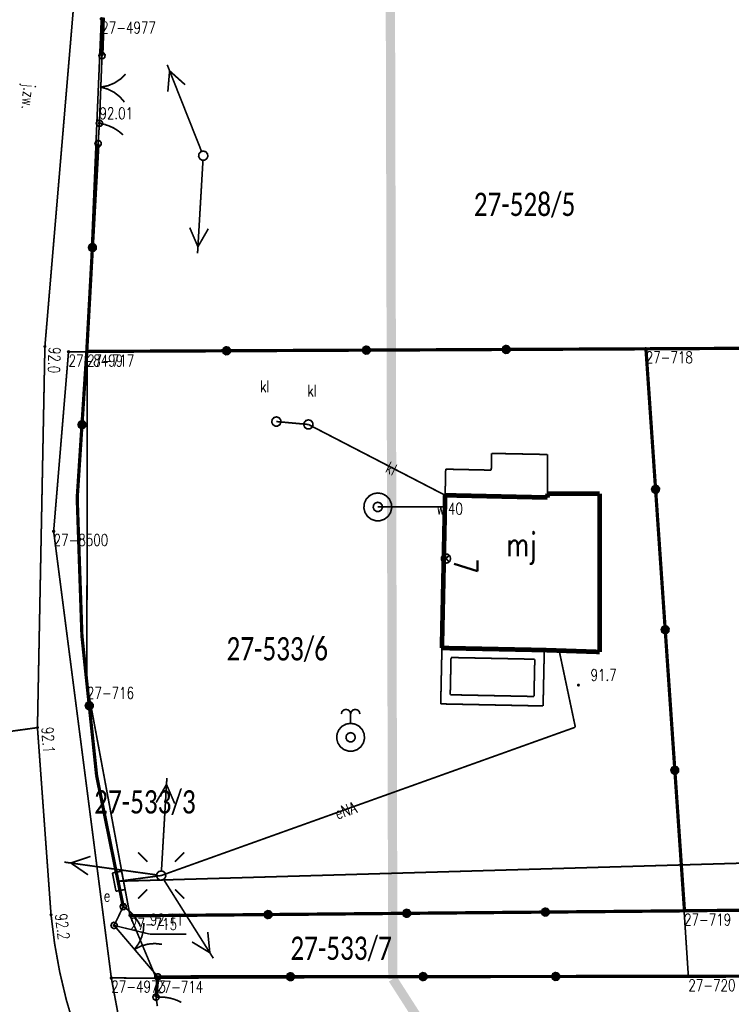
# Model space of a CAD drawing. Header units: metres. Extents: x 7542868 to 7543897, y 5828496 to 5830561.
# Tile 90 of 122: x 7543113 to 7543151, y 5830340 to 5830393. Entities that reach past the tile are written whole.
import ezdxf
from ezdxf.enums import TextEntityAlignment as Align

# ---------------------------------------------------------------- set-up
doc = ezdxf.new("R2010")
doc.units = ezdxf.units.M
doc.header["$MEASUREMENT"] = 0
for name, color, linetype in [('ADRESY_EADTD_T_0', 7, 'Continuous'), ('ADRESY_EAPADR_T_0', 7, 'Continuous'), ('BDOT500_KTJZ_E_T_0', 7, 'Continuous'), ('BDOT500_KTJZ_L_0', 7, 'Continuous'), ('BDOT500_KTOK_L_1', 7, 'Continuous'), ('BDOT500_KTOK_L_3', 7, 'Continuous'), ('BDOT500_KTOK_L_4', 7, 'Continuous'), ('BDOT500_RTPW_T_0', 7, 'Continuous'), ('BDOT500_RTPW_T_1', 7, 'Continuous'), ('BUDYNKI_EGBB_E_T_0', 7, 'Continuous'), ('BUDYNKI_EGBB_L_0', 7, 'Continuous'), ('BUDYNKI_EGBE_L_0', 7, 'Continuous'), ('BUDYNKI_EGBE_L_8', 7, 'Continuous'), ('GESUT_SUPE_E_T_3', 7, 'Continuous'), ('GESUT_SUPE_L_3', 7, 'Continuous'), ('GESUT_SUPK_E_T_1', 7, 'Continuous'), ('GESUT_SUPK_L_1', 7, 'Continuous'), ('GESUT_SUPW_E_T_1', 7, 'Continuous'), ('GESUT_SUPW_L_1', 7, 'Continuous'), ('GESUT_SUSM_T_0', 7, 'Continuous'), ('GESUT_SUSM_T_3', 7, 'Continuous'), ('GESUT_SUUE_E_T_2', 7, 'Continuous'), ('GESUT_SUUE_T_3', 7, 'Continuous'), ('GESUT_SUUK_E_T_3', 7, 'Continuous'), ('GESUT_SUUK_T_2', 7, 'Continuous'), ('GESUT_SUUK_T_4', 7, 'Continuous'), ('GESUT_SUUW_T_1', 7, 'Continuous'), ('GESUT_SUUW_T_2', 7, 'Continuous'), ('GLOWNA_BAZA_DZIALKI', 7, 'Continuous'), ('GLOWNA_BAZA_NUMERY_PUNKTOW', 7, 'Continuous'), ('GLOWNA_BAZA_PUNKTY', 7, 'Continuous'), ('LINIA_DRZEW', 7, 'Continuous'), ('SZUMIN_511-1_DROGA_POM_UZUPEL__', 7, 'Continuous')]:
    doc.layers.add(name, color=color, linetype=linetype)
doc.layers.add('Numery_dzialek', color=7, linetype='Continuous', lineweight=13)
doc.styles.add('Legend', font='calibri.ttf')
doc.styles.add('STYL_ARIAL', font='simplex', dxfattribs={"width": 0.75, "oblique": 0.1})

msp = doc.modelspace()

# ---------------------------------------------------------------- linework, layer by layer
at = {"layer": 'ADRESY_EAPADR_T_0', "color": 7, "const_width": 0.09}
for points in [[(7543136.3124, 5830363.659), (7543136.2736, 5830363.5236), (7543136.1678, 5830363.4306), (7543136.0285, 5830363.4096), (7543135.9, 5830363.4672), (7543135.823, 5830363.5852), (7543135.822, 5830363.726), (7543135.8974, 5830363.8451), (7543136.0251, 5830363.9045), (7543136.1647, 5830363.8854), (7543136.2718, 5830363.7939), (7543136.3124, 5830363.659)], [(7543135.8844, 5830363.8328), (7543136.2404, 5830363.4818)], [(7543135.8869, 5830363.4793), (7543136.2379, 5830363.8352)]]:
    msp.add_lwpolyline(points, dxfattribs=at)
at = {"layer": 'BDOT500_KTJZ_L_0', "color": 7, "const_width": 0.09}
for points in [[(7543116.09, 5830393.77), (7543114.51, 5830375.04)], [(7543114.51, 5830375.04), (7543114.11, 5830354.58)], [(7543112.29, 5830354.33), (7543114.11, 5830354.58)], [(7543114.11, 5830354.58), (7543114.84, 5830344.53)], [(7543119.49, 5830331.5), (7543118.6624, 5830332.8138), (7543117.908, 5830334.1709), (7543117.2292, 5830335.5674), (7543116.6279, 5830336.999), (7543116.1061, 5830338.4614), (7543115.6651, 5830339.9502), (7543115.3065, 5830341.461), (7543115.0311, 5830342.9891), (7543114.84, 5830344.53)]]:
    msp.add_lwpolyline(points, dxfattribs=at)
at = {"layer": 'BDOT500_KTOK_L_1', "color": 7, "const_width": 0.09}
for points in [[(7543117.4455, 5830390.556), (7543117.4101, 5830390.6668), (7543117.4543, 5830390.7744), (7543117.5572, 5830390.8285), (7543117.6708, 5830390.8037), (7543117.742, 5830390.7117), (7543117.7373, 5830390.5955), (7543117.659, 5830390.5095), (7543117.5438, 5830390.4939), (7543117.4455, 5830390.556)], [(7543117.58, 5830390.66), (7543117.5341, 5830389.4695)], [(7543117.5437, 5830389.7193), (7543117.4859, 5830388.2205)], [(7543118.8428, 5830389.6692), (7543118.5679, 5830389.401), (7543118.2469, 5830389.1903), (7543117.8915, 5830389.0448), (7543117.5148, 5830388.9699)], [(7543117.5148, 5830388.9699), (7543117.8846, 5830388.8662), (7543118.2277, 5830388.6938), (7543118.5316, 5830388.459), (7543118.7849, 5830388.1704)], [(7543117.4859, 5830388.2205), (7543117.44, 5830387.03)], [(7543117.3055, 5830386.926), (7543117.2701, 5830387.0368), (7543117.3143, 5830387.1444), (7543117.4172, 5830387.1985), (7543117.5308, 5830387.1737), (7543117.602, 5830387.0817), (7543117.5973, 5830386.9655), (7543117.519, 5830386.8795), (7543117.4038, 5830386.8639), (7543117.3055, 5830386.926)], [(7543118.0955, 5830343.856), (7543118.0601, 5830343.9668), (7543118.1043, 5830344.0744), (7543118.2072, 5830344.1285), (7543118.3208, 5830344.1037), (7543118.392, 5830344.0117), (7543118.3873, 5830343.8955), (7543118.309, 5830343.8095), (7543118.1938, 5830343.7939), (7543118.0955, 5830343.856)], [(7543118.23, 5830343.96), (7543118.9998, 5830343.0559)], [(7543119.8276, 5830344.089), (7543119.8069, 5830343.7055), (7543119.7134, 5830343.3331), (7543119.5504, 5830342.9853), (7543119.324, 5830342.6752)], [(7543118.8377, 5830343.2462), (7543119.8102, 5830342.1041)], [(7543119.324, 5830342.6752), (7543119.6663, 5830342.8493), (7543120.0355, 5830342.9547), (7543120.4181, 5830342.9877), (7543120.8, 5830342.9469)], [(7543119.8102, 5830342.1041), (7543120.58, 5830341.2)], [(7543120.4455, 5830341.096), (7543120.4101, 5830341.2068), (7543120.4543, 5830341.3144), (7543120.5572, 5830341.3685), (7543120.6708, 5830341.3437), (7543120.742, 5830341.2517), (7543120.7373, 5830341.1355), (7543120.659, 5830341.0495), (7543120.5438, 5830341.0339), (7543120.4455, 5830341.096)]]:
    msp.add_lwpolyline(points, dxfattribs=at)
at = {"layer": 'BDOT500_KTOK_L_3', "color": 7, "const_width": 0.09}
for points in [[(7543117.3055, 5830386.926), (7543117.2701, 5830387.0368), (7543117.3143, 5830387.1444), (7543117.4172, 5830387.1985), (7543117.5308, 5830387.1737), (7543117.602, 5830387.0817), (7543117.5973, 5830386.9655), (7543117.519, 5830386.8795), (7543117.4038, 5830386.8639), (7543117.3055, 5830386.926)], [(7543117.44, 5830387.03), (7543117.405, 5830386.485)], [(7543117.44, 5830387.03), (7543117.5389, 5830387.0091)], [(7543117.5389, 5830387.0091), (7543117.6377, 5830386.9881)], [(7543117.6377, 5830386.9881), (7543117.7266, 5830386.9678)], [(7543117.7266, 5830386.9678), (7543117.8245, 5830386.9323)], [(7543117.8245, 5830386.9323), (7543117.9129, 5830386.9048)], [(7543117.9129, 5830386.9048), (7543118.0009, 5830386.8699)], [(7543118.0009, 5830386.8699), (7543118.0884, 5830386.8278)], [(7543118.0884, 5830386.8278), (7543118.1763, 5830386.793)], [(7543118.1763, 5830386.793), (7543118.2534, 5830386.7443)], [(7543118.2534, 5830386.7443), (7543118.3404, 5830386.6949)], [(7543118.3404, 5830386.6949), (7543118.4074, 5830386.6468)], [(7543117.405, 5830386.485), (7543117.37, 5830385.94)], [(7543118.4074, 5830386.6468), (7543118.4845, 5830386.5981)], [(7543118.4845, 5830386.5981), (7543118.5511, 5830386.5427)], [(7543118.5511, 5830386.5427), (7543118.6176, 5830386.4874)], [(7543118.6176, 5830386.4874), (7543118.6838, 5830386.4248)], [(7543118.6838, 5830386.4248), (7543118.7023, 5830386.4017)], [(7543117.2355, 5830385.836), (7543117.2001, 5830385.9468), (7543117.2443, 5830386.0544), (7543117.3472, 5830386.1085), (7543117.4608, 5830386.0837), (7543117.532, 5830385.9917), (7543117.5273, 5830385.8755), (7543117.449, 5830385.7895), (7543117.3338, 5830385.7739), (7543117.2355, 5830385.836)], [(7543118.72, 5830344.97), (7543118.475, 5830344.465)], [(7543118.5855, 5830344.866), (7543118.5501, 5830344.9768), (7543118.5943, 5830345.0844), (7543118.6972, 5830345.1385), (7543118.8108, 5830345.1137), (7543118.882, 5830345.0217), (7543118.8773, 5830344.9055), (7543118.799, 5830344.8195), (7543118.6838, 5830344.8039), (7543118.5855, 5830344.866)], [(7543118.72, 5830344.97), (7543118.8034, 5830344.9129)], [(7543118.475, 5830344.465), (7543118.23, 5830343.96)], [(7543118.8034, 5830344.9129), (7543118.8869, 5830344.8558)], [(7543118.8869, 5830344.8558), (7543118.9613, 5830344.803)], [(7543118.9613, 5830344.803), (7543119.0382, 5830344.7324)], [(7543119.0382, 5830344.7324), (7543119.1094, 5830344.673)], [(7543119.1094, 5830344.673), (7543119.1773, 5830344.6067)], [(7543119.1773, 5830344.6067), (7543119.2419, 5830344.5338)], [(7543119.2419, 5830344.5338), (7543119.3098, 5830344.4676)], [(7543119.3098, 5830344.4676), (7543119.3622, 5830344.3922)], [(7543119.3622, 5830344.3922), (7543119.4236, 5830344.3126)], [(7543118.0955, 5830343.856), (7543118.0601, 5830343.9668), (7543118.1043, 5830344.0744), (7543118.2072, 5830344.1285), (7543118.3208, 5830344.1037), (7543118.392, 5830344.0117), (7543118.3873, 5830343.8955), (7543118.309, 5830343.8095), (7543118.1938, 5830343.7939), (7543118.0955, 5830343.856)], [(7543119.4236, 5830344.3126), (7543119.467, 5830344.2416)], [(7543119.467, 5830344.2416), (7543119.5194, 5830344.1663)], [(7543119.5194, 5830344.1663), (7543119.5595, 5830344.0886)], [(7543119.5595, 5830344.0886), (7543119.5996, 5830344.0109)], [(7543119.5996, 5830344.0109), (7543119.6364, 5830343.9265)], [(7543119.6364, 5830343.9265), (7543119.6446, 5830343.8976)], [(7543120.3455, 5830340.006), (7543120.3101, 5830340.1168), (7543120.3543, 5830340.2244), (7543120.4572, 5830340.2785), (7543120.5708, 5830340.2537), (7543120.642, 5830340.1617), (7543120.6373, 5830340.0455), (7543120.559, 5830339.9595), (7543120.4438, 5830339.9439), (7543120.3455, 5830340.006)], [(7543120.48, 5830340.11), (7543120.5808, 5830340.1123)], [(7543120.48, 5830340.11), (7543120.555, 5830339.625)], [(7543120.5808, 5830340.1123), (7543120.6817, 5830340.1147)], [(7543120.6817, 5830340.1147), (7543120.7726, 5830340.1155)], [(7543120.7726, 5830340.1155), (7543120.8754, 5830340.1049)], [(7543120.8754, 5830340.1049), (7543120.9674, 5830340.0993)], [(7543120.9674, 5830340.0993), (7543121.0603, 5830340.0872)], [(7543121.0603, 5830340.0872), (7543121.1542, 5830340.0686)], [(7543121.1542, 5830340.0686), (7543121.2472, 5830340.0565)], [(7543121.2472, 5830340.0565), (7543121.3323, 5830340.0299)], [(7543121.3323, 5830340.0299), (7543121.4272, 5830340.0049)], [(7543121.4272, 5830340.0049), (7543121.5024, 5830339.9768)], [(7543121.5024, 5830339.9768), (7543121.5874, 5830339.9502)], [(7543121.5874, 5830339.9502), (7543121.6636, 5830339.9156)], [(7543121.6636, 5830339.9156), (7543121.7398, 5830339.881)], [(7543121.7398, 5830339.881), (7543121.817, 5830339.84)], [(7543121.817, 5830339.84), (7543121.8397, 5830339.8237)]]:
    msp.add_lwpolyline(points, dxfattribs=at)
at = {"layer": 'BDOT500_KTOK_L_4', "color": 7, "const_width": 0.175}
for points in [[(7543117.65, 5830392.71), (7543117.58, 5830390.66)], [(7543117.37, 5830385.94), (7543117.065, 5830380.36)], [(7543117.065, 5830380.36), (7543116.76, 5830374.78)], [(7543116.9305, 5830380.256), (7543116.8951, 5830380.3668), (7543116.9393, 5830380.4744), (7543117.0422, 5830380.5285), (7543117.1558, 5830380.5037), (7543117.227, 5830380.4117), (7543117.2223, 5830380.2955), (7543117.144, 5830380.2095), (7543117.0288, 5830380.1939), (7543116.9305, 5830380.256)], [(7543131.6505, 5830374.746), (7543131.6151, 5830374.8568), (7543131.6593, 5830374.9644), (7543131.7622, 5830375.0185), (7543131.8758, 5830374.9937), (7543131.947, 5830374.9017), (7543131.9423, 5830374.7855), (7543131.864, 5830374.6995), (7543131.7488, 5830374.6839), (7543131.6505, 5830374.746)], [(7543139.163, 5830374.781), (7543139.1276, 5830374.8918), (7543139.1718, 5830374.9994), (7543139.2747, 5830375.0535), (7543139.3883, 5830375.0287), (7543139.4595, 5830374.9367), (7543139.4548, 5830374.8205), (7543139.3765, 5830374.7345), (7543139.2613, 5830374.7189), (7543139.163, 5830374.781)], [(7543116.76, 5830374.78), (7543116.5033, 5830370.8449)], [(7543124.2725, 5830374.815), (7543116.76, 5830374.78)], [(7543124.138, 5830374.711), (7543124.1026, 5830374.8218), (7543124.1468, 5830374.9294), (7543124.2497, 5830374.9835), (7543124.3633, 5830374.9587), (7543124.4345, 5830374.8667), (7543124.4298, 5830374.7505), (7543124.3515, 5830374.6645), (7543124.2363, 5830374.6489), (7543124.138, 5830374.711)], [(7543131.785, 5830374.85), (7543124.2725, 5830374.815)], [(7543139.2975, 5830374.885), (7543131.785, 5830374.85)], [(7543146.81, 5830374.92), (7543139.2975, 5830374.885)], [(7543154.49, 5830374.96), (7543146.81, 5830374.92)], [(7543146.81, 5830374.92), (7543147.3275, 5830367.3775)], [(7543116.5033, 5830370.8449), (7543116.2467, 5830366.9097)], [(7543116.3688, 5830370.7409), (7543116.3335, 5830370.8517), (7543116.3776, 5830370.9593), (7543116.4806, 5830371.0133), (7543116.5942, 5830370.9886), (7543116.6653, 5830370.8966), (7543116.6606, 5830370.7804), (7543116.5824, 5830370.6944), (7543116.4671, 5830370.6788), (7543116.3688, 5830370.7409)], [(7543147.193, 5830367.2735), (7543147.1576, 5830367.3843), (7543147.2018, 5830367.4919), (7543147.3047, 5830367.546), (7543147.4183, 5830367.5212), (7543147.4895, 5830367.4292), (7543147.4848, 5830367.313), (7543147.4065, 5830367.227), (7543147.2913, 5830367.2114), (7543147.193, 5830367.2735)], [(7543147.3275, 5830367.3775), (7543147.845, 5830359.835)], [(7543116.2467, 5830366.9097), (7543116.5, 5830359.51)], [(7543147.7105, 5830359.731), (7543147.6751, 5830359.8418), (7543147.7193, 5830359.9494), (7543147.8222, 5830360.0035), (7543147.9358, 5830359.9787), (7543148.007, 5830359.8867), (7543148.0023, 5830359.7705), (7543147.924, 5830359.6845), (7543147.8088, 5830359.6689), (7543147.7105, 5830359.731)], [(7543147.845, 5830359.835), (7543148.3625, 5830352.2925)], [(7543116.5, 5830359.51), (7543116.895, 5830355.755)], [(7543116.7605, 5830355.651), (7543116.7251, 5830355.7618), (7543116.7693, 5830355.8694), (7543116.8722, 5830355.9235), (7543116.9858, 5830355.8987), (7543117.057, 5830355.8067), (7543117.0523, 5830355.6905), (7543116.974, 5830355.6045), (7543116.8588, 5830355.5889), (7543116.7605, 5830355.651)], [(7543116.895, 5830355.755), (7543117.29, 5830352)], [(7543148.228, 5830352.1885), (7543148.1926, 5830352.2993), (7543148.2368, 5830352.4069), (7543148.3397, 5830352.461), (7543148.4533, 5830352.4362), (7543148.5245, 5830352.3442), (7543148.5198, 5830352.228), (7543148.4415, 5830352.142), (7543148.3263, 5830352.1264), (7543148.228, 5830352.1885)], [(7543148.3625, 5830352.2925), (7543148.88, 5830344.75)], [(7543117.29, 5830352), (7543118.72, 5830344.97)], [(7543119.0534, 5830344.4759), (7543126.504, 5830344.5428)], [(7543126.3695, 5830344.4388), (7543126.3342, 5830344.5496), (7543126.3783, 5830344.6572), (7543126.4813, 5830344.7113), (7543126.5949, 5830344.6865), (7543126.666, 5830344.5945), (7543126.6613, 5830344.4783), (7543126.5831, 5830344.3923), (7543126.4678, 5830344.3767), (7543126.3695, 5830344.4388)], [(7543126.504, 5830344.5428), (7543133.9547, 5830344.6097)], [(7543133.8202, 5830344.5057), (7543133.7849, 5830344.6165), (7543133.829, 5830344.7241), (7543133.9319, 5830344.7782), (7543134.0456, 5830344.7534), (7543134.1167, 5830344.6614), (7543134.112, 5830344.5452), (7543134.0338, 5830344.4592), (7543133.9185, 5830344.4436), (7543133.8202, 5830344.5057)], [(7543133.9547, 5830344.6097), (7543141.4054, 5830344.6766)], [(7543141.2709, 5830344.5727), (7543141.2355, 5830344.6834), (7543141.2797, 5830344.791), (7543141.3826, 5830344.8451), (7543141.4962, 5830344.8203), (7543141.5674, 5830344.7283), (7543141.5627, 5830344.6121), (7543141.4844, 5830344.5261), (7543141.3692, 5830344.5105), (7543141.2709, 5830344.5727)], [(7543141.4054, 5830344.6766), (7543148.8561, 5830344.7435)], [(7543156.1925, 5830344.805), (7543148.88, 5830344.75)], [(7543120.48, 5830340.11), (7543120.58, 5830341.2)], [(7543120.58, 5830341.2), (7543127.7077, 5830341.2062)], [(7543127.5732, 5830341.1022), (7543127.5378, 5830341.213), (7543127.5819, 5830341.3206), (7543127.6849, 5830341.3746), (7543127.7985, 5830341.3499), (7543127.8696, 5830341.2578), (7543127.8649, 5830341.1417), (7543127.7867, 5830341.0556), (7543127.6714, 5830341.0401), (7543127.5732, 5830341.1022)], [(7543127.7077, 5830341.2062), (7543134.8353, 5830341.2123)], [(7543134.7008, 5830341.1083), (7543134.6655, 5830341.2191), (7543134.7096, 5830341.3267), (7543134.8125, 5830341.3808), (7543134.9262, 5830341.356), (7543134.9973, 5830341.264), (7543134.9926, 5830341.1478), (7543134.9143, 5830341.0618), (7543134.7991, 5830341.0462), (7543134.7008, 5830341.1083)], [(7543134.8353, 5830341.2123), (7543141.963, 5830341.2185)], [(7543141.8285, 5830341.1145), (7543141.7931, 5830341.2253), (7543141.8372, 5830341.3329), (7543141.9402, 5830341.3869), (7543142.0538, 5830341.3622), (7543142.1249, 5830341.2702), (7543142.1203, 5830341.154), (7543142.042, 5830341.068), (7543141.9268, 5830341.0524), (7543141.8285, 5830341.1145)], [(7543141.963, 5830341.2185), (7543149.0906, 5830341.2246)], [(7543149.0906, 5830341.2246), (7543156.363, 5830341.256)]]:
    msp.add_lwpolyline(points, dxfattribs=at)
at = {"layer": 'BDOT500_RTPW_T_0', "color": 7, "const_width": 0.075}
for points in [[(7543114.51, 5830375.085), (7543114.5418, 5830375.0718), (7543114.555, 5830375.04), (7543114.5418, 5830375.0082), (7543114.51, 5830374.995), (7543114.4782, 5830375.0082), (7543114.465, 5830375.04), (7543114.4782, 5830375.0718), (7543114.51, 5830375.085)], [(7543143.2258, 5830356.8658), (7543143.2126, 5830356.834), (7543143.1808, 5830356.8208), (7543143.149, 5830356.834), (7543143.1358, 5830356.8658), (7543143.149, 5830356.8976), (7543143.1808, 5830356.9108), (7543143.2126, 5830356.8976), (7543143.2258, 5830356.8658)], [(7543114.11, 5830354.625), (7543114.1418, 5830354.6118), (7543114.155, 5830354.58), (7543114.1418, 5830354.5482), (7543114.11, 5830354.535), (7543114.0782, 5830354.5482), (7543114.065, 5830354.58), (7543114.0782, 5830354.6118), (7543114.11, 5830354.625)], [(7543114.84, 5830344.575), (7543114.8718, 5830344.5618), (7543114.885, 5830344.53), (7543114.8718, 5830344.4982), (7543114.84, 5830344.485), (7543114.8082, 5830344.4982), (7543114.795, 5830344.53), (7543114.8082, 5830344.5618), (7543114.84, 5830344.575)]]:
    msp.add_lwpolyline(points, dxfattribs=at)
at = {"layer": 'BDOT500_RTPW_T_1', "color": 7, "const_width": 0.075}
for points in [[(7543117.44, 5830387.075), (7543117.4718, 5830387.0618), (7543117.485, 5830387.03), (7543117.4718, 5830386.9982), (7543117.44, 5830386.985), (7543117.4082, 5830386.9982), (7543117.395, 5830387.03), (7543117.4082, 5830387.0618), (7543117.44, 5830387.075)], [(7543118.23, 5830344.005), (7543118.2618, 5830343.9918), (7543118.275, 5830343.96), (7543118.2618, 5830343.9282), (7543118.23, 5830343.915), (7543118.1982, 5830343.9282), (7543118.185, 5830343.96), (7543118.1982, 5830343.9918), (7543118.23, 5830344.005)], [(7543118.23, 5830343.96), (7543120.1514, 5830343.4893)], [(7543120.1514, 5830343.4893), (7543122.1057, 5830343.4893)]]:
    msp.add_lwpolyline(points, dxfattribs=at)
at = {"layer": 'BUDYNKI_EGBB_L_0', "color": 34, "const_width": 0.25}
for points in [[(7543136.0187, 5830367.0575), (7543135.8458, 5830358.855)], [(7543141.5204, 5830366.9358), (7543136.0187, 5830367.0575)], [(7543141.5189, 5830367.1458), (7543144.3194, 5830367.1453)], [(7543141.5204, 5830366.9358), (7543141.5189, 5830367.1458)], [(7543144.3194, 5830367.1453), (7543144.3186, 5830358.644)], [(7543135.8458, 5830358.855), (7543141.3474, 5830358.7433)], [(7543144.3186, 5830358.644), (7543141.3474, 5830358.7433)]]:
    msp.add_lwpolyline(points, dxfattribs=at)
at = {"layer": 'BUDYNKI_EGBE_L_0', "color": 7, "const_width": 0.09}
for points in [[(7543135.782, 5830355.855), (7543135.8458, 5830358.855)], [(7543135.8458, 5830358.855), (7543141.3474, 5830358.7433)], [(7543141.3474, 5830358.7433), (7543141.283, 5830355.743)], [(7543136.2925, 5830356.3447), (7543136.3351, 5830358.345)], [(7543136.3351, 5830358.345), (7543140.8368, 5830358.2536)], [(7543140.8368, 5830358.2536), (7543140.7938, 5830356.2531)], [(7543140.7938, 5830356.2531), (7543136.2925, 5830356.3447)], [(7543141.283, 5830355.743), (7543135.782, 5830355.855)]]:
    msp.add_lwpolyline(points, dxfattribs=at)
at = {"layer": 'BUDYNKI_EGBE_L_8', "color": 7, "const_width": 0.09}
for points in [[(7543138.4997, 5830368.405), (7543138.5134, 5830369.3052)], [(7543138.5134, 5830369.3052), (7543141.5143, 5830369.2461)], [(7543141.5143, 5830369.2461), (7543141.5189, 5830367.1458)], [(7543136.0187, 5830367.0575), (7543136.049, 5830368.4579)], [(7543136.049, 5830368.4579), (7543138.4997, 5830368.405)], [(7543141.5189, 5830367.1458), (7543141.5204, 5830366.9358)], [(7543141.5204, 5830366.9358), (7543136.0187, 5830367.0575)]]:
    msp.add_lwpolyline(points, dxfattribs=at)
at = {"layer": 'GESUT_SUPE_L_3', "color": 1, "const_width": 0.09}
for points in [[(7543121.0831, 5830390.1695), (7543122.9275, 5830385.5221)], [(7543121.2122, 5830389.8441), (7543121.1164, 5830388.7302)], [(7543121.2122, 5830389.8441), (7543122.0458, 5830389.0991)], [(7543123.0051, 5830385.0401), (7543122.7131, 5830380.0487)], [(7543122.2928, 5830381.4256), (7543122.7336, 5830380.3981)], [(7543123.2911, 5830381.3672), (7543122.7336, 5830380.3981)], [(7543143.0165, 5830354.6043), (7543142.147, 5830358.7166)], [(7543120.7586, 5830346.6381), (7543143.0165, 5830354.6043)], [(7543121.0652, 5830351.8791), (7543120.7732, 5830346.8877)], [(7543121.0447, 5830351.5297), (7543120.4872, 5830350.5606)], [(7543121.0447, 5830351.5297), (7543121.4855, 5830350.5022)], [(7543116.964, 5830347.6681), (7543115.9048, 5830347.3099)], [(7543169.12, 5830347.8), (7543118.4804, 5830346.3322)], [(7543120.5109, 5830346.6724), (7543115.5582, 5830347.3579)], [(7543116.8268, 5830346.6776), (7543115.9048, 5830347.3099)], [(7543118.4804, 5830346.3322), (7543120.7586, 5830346.6381)], [(7543120.892, 5830346.4267), (7543123.5604, 5830342.1983)], [(7543123.2628, 5830343.6068), (7543123.3736, 5830342.4943)], [(7543122.4171, 5830343.0731), (7543123.3736, 5830342.4943)]]:
    msp.add_lwpolyline(points, dxfattribs=at)
at = {"layer": 'GESUT_SUPK_L_1', "color": 34, "const_width": 0.09}
for points in [[(7543126.9497, 5830371.0149), (7543128.6711, 5830370.8569)], [(7543128.6711, 5830370.8569), (7543126.9497, 5830371.0149)], [(7543128.6711, 5830370.8569), (7543136.0187, 5830367.0575)], [(7543136.0187, 5830367.0575), (7543128.6711, 5830370.8569)]]:
    msp.add_lwpolyline(points, dxfattribs=at)
at = {"layer": 'GESUT_SUPW_L_1', "color": 5, "const_width": 0.09}
msp.add_lwpolyline([(7543136.01, 5830366.44), (7543132.4, 5830366.43)], dxfattribs=at)
msp.add_lwpolyline([(7543136.01, 5830366.44), (7543132.4, 5830366.43)], dxfattribs=at)
at = {"layer": 'GESUT_SUSM_T_0', "color": 7, "const_width": 0.09}
for points in [[(7543120.0161, 5830347.3806), (7543119.5211, 5830347.8756)], [(7543121.5011, 5830347.3806), (7543121.996, 5830347.8756)], [(7543120.0161, 5830345.8956), (7543119.5211, 5830345.4006)], [(7543121.5011, 5830345.8956), (7543121.996, 5830345.4006)]]:
    msp.add_lwpolyline(points, dxfattribs=at)
at = {"layer": 'GESUT_SUSM_T_3', "color": 7, "const_width": 0.09}
for points in [[(7543123.0197, 5830385.5397), (7543123.1549, 5830385.5), (7543123.2471, 5830385.3936), (7543123.2672, 5830385.2541), (7543123.2087, 5830385.126), (7543123.0902, 5830385.0498), (7543122.9493, 5830385.0498), (7543122.8308, 5830385.126), (7543122.7723, 5830385.2541), (7543122.7923, 5830385.3936), (7543122.8846, 5830385.5), (7543123.0197, 5830385.5397)], [(7543120.7586, 5830346.8881), (7543120.8937, 5830346.8484), (7543120.986, 5830346.742), (7543121.006, 5830346.6025), (7543120.9475, 5830346.4744), (7543120.829, 5830346.3982), (7543120.6881, 5830346.3982), (7543120.5696, 5830346.4744), (7543120.5111, 5830346.6025), (7543120.5312, 5830346.742), (7543120.6234, 5830346.8484), (7543120.7586, 5830346.8881)]]:
    msp.add_lwpolyline(points, dxfattribs=at)
at = {"layer": 'GESUT_SUUE_T_3', "color": 7, "const_width": 0.09}
for points in [[(7543118.6307, 5830346.8706), (7543118.1398, 5830346.7755)], [(7543118.1398, 5830346.7755), (7543118.33, 5830345.7938)], [(7543118.8209, 5830345.8889), (7543118.6307, 5830346.8706)], [(7543118.33, 5830345.7938), (7543118.8209, 5830345.8889)]]:
    msp.add_lwpolyline(points, dxfattribs=at)
at = {"layer": 'GESUT_SUUK_T_2', "color": 34, "const_width": 0.09}
for points in [[(7543126.9497, 5830371.2649), (7543127.0849, 5830371.2252), (7543127.1772, 5830371.1188), (7543127.1972, 5830370.9793), (7543127.1387, 5830370.8512), (7543127.0202, 5830370.775), (7543126.8793, 5830370.775), (7543126.7608, 5830370.8512), (7543126.7023, 5830370.9793), (7543126.7223, 5830371.1188), (7543126.8146, 5830371.2252), (7543126.9497, 5830371.2649)], [(7543128.6711, 5830371.1069), (7543128.8063, 5830371.0672), (7543128.8985, 5830370.9607), (7543128.9186, 5830370.8213), (7543128.86, 5830370.6932), (7543128.7415, 5830370.617), (7543128.6007, 5830370.617), (7543128.4822, 5830370.6932), (7543128.4237, 5830370.8213), (7543128.4437, 5830370.9607), (7543128.536, 5830371.0672), (7543128.6711, 5830371.1069)]]:
    msp.add_lwpolyline(points, dxfattribs=at)
at = {"layer": 'GESUT_SUUK_T_4', "color": 7, "const_width": 0.09}
for points in [[(7543126.9497, 5830371.2649), (7543127.0849, 5830371.2252), (7543127.1772, 5830371.1188), (7543127.1972, 5830370.9793), (7543127.1387, 5830370.8512), (7543127.0202, 5830370.775), (7543126.8793, 5830370.775), (7543126.7608, 5830370.8512), (7543126.7023, 5830370.9793), (7543126.7223, 5830371.1188), (7543126.8146, 5830371.2252), (7543126.9497, 5830371.2649)], [(7543128.6711, 5830371.1069), (7543128.8063, 5830371.0672), (7543128.8985, 5830370.9607), (7543128.9186, 5830370.8213), (7543128.86, 5830370.6932), (7543128.7415, 5830370.617), (7543128.6007, 5830370.617), (7543128.4822, 5830370.6932), (7543128.4237, 5830370.8213), (7543128.4437, 5830370.9607), (7543128.536, 5830371.0672), (7543128.6711, 5830371.1069)]]:
    msp.add_lwpolyline(points, dxfattribs=at)
at = {"layer": 'GESUT_SUUW_T_1', "color": 7, "const_width": 0.09}
for points in [[(7543132.4, 5830367.18), (7543132.6435, 5830367.1394), (7543132.8607, 5830367.0219), (7543133.0279, 5830366.8402), (7543133.1271, 5830366.6141), (7543133.1474, 5830366.3681), (7543133.0868, 5830366.1287), (7543132.9518, 5830365.922), (7543132.757, 5830365.7704), (7543132.5234, 5830365.6902), (7543132.2766, 5830365.6902), (7543132.043, 5830365.7704), (7543131.8482, 5830365.922), (7543131.7132, 5830366.1287), (7543131.6526, 5830366.3681), (7543131.6729, 5830366.6141), (7543131.7721, 5830366.8402), (7543131.9393, 5830367.0219), (7543132.1565, 5830367.1394), (7543132.4, 5830367.18)], [(7543132.4, 5830366.68), (7543132.5352, 5830366.6403), (7543132.6274, 5830366.5339), (7543132.6475, 5830366.3944), (7543132.5889, 5830366.2663), (7543132.4704, 5830366.1901), (7543132.3296, 5830366.1901), (7543132.2111, 5830366.2663), (7543132.1525, 5830366.3944), (7543132.1726, 5830366.5339), (7543132.2648, 5830366.6403), (7543132.4, 5830366.68)]]:
    msp.add_lwpolyline(points, dxfattribs=at)
at = {"layer": 'GESUT_SUUW_T_2', "color": 7, "const_width": 0.09}
for points in [[(7543130.4384, 5830355.3101), (7543130.4719, 5830355.4351), (7543130.5634, 5830355.5266), (7543130.6884, 5830355.5601), (7543130.8134, 5830355.5266), (7543130.905, 5830355.4351), (7543130.9384, 5830355.3101)], [(7543130.9384, 5830355.3101), (7543130.9719, 5830355.4351), (7543131.0634, 5830355.5266), (7543131.1884, 5830355.5601), (7543131.3134, 5830355.5266), (7543131.405, 5830355.4351), (7543131.4384, 5830355.3101)], [(7543130.9384, 5830354.8101), (7543130.9384, 5830355.3101)], [(7543130.9384, 5830354.8101), (7543131.182, 5830354.7695), (7543131.3991, 5830354.652), (7543131.5663, 5830354.4703), (7543131.6655, 5830354.2442), (7543131.6859, 5830353.9982), (7543131.6253, 5830353.7589), (7543131.4902, 5830353.5522), (7543131.2954, 5830353.4005), (7543131.0619, 5830353.3204), (7543130.815, 5830353.3204), (7543130.5815, 5830353.4005), (7543130.3867, 5830353.5522), (7543130.2516, 5830353.7589), (7543130.191, 5830353.9982), (7543130.2114, 5830354.2442), (7543130.3106, 5830354.4703), (7543130.4778, 5830354.652), (7543130.6949, 5830354.7695), (7543130.9384, 5830354.8101)], [(7543130.9384, 5830354.3101), (7543131.0736, 5830354.2704), (7543131.1659, 5830354.164), (7543131.1859, 5830354.0246), (7543131.1274, 5830353.8964), (7543131.0089, 5830353.8203), (7543130.868, 5830353.8203), (7543130.7495, 5830353.8964), (7543130.691, 5830354.0246), (7543130.711, 5830354.164), (7543130.8033, 5830354.2704), (7543130.9384, 5830354.3101)]]:
    msp.add_lwpolyline(points, dxfattribs=at)
at = {"layer": 'GLOWNA_BAZA_DZIALKI', "color": 92, "lineweight": 20, "const_width": 0.09}
for points in [[(7543116.78, 5830374.76), (7543117.54, 5830392.64)], [(7543146.8, 5830374.93), (7543177.54, 5830375.09)], [(7543114.98, 5830365.12), (7543115.78, 5830374.76)], [(7543115.78, 5830374.76), (7543116.78, 5830374.76)], [(7543116.77, 5830356.91), (7543116.78, 5830374.76)], [(7543116.78, 5830374.76), (7543146.8, 5830374.93)], [(7543148.86, 5830344.74), (7543146.8, 5830374.93)], [(7543118.08, 5830341.14), (7543114.98, 5830365.12)], [(7543119.08, 5830344.5), (7543116.77, 5830356.91)], [(7543148.86, 5830344.74), (7543178.13, 5830344.99)], [(7543119.08, 5830344.5), (7543148.86, 5830344.74)], [(7543120.49, 5830341.13), (7543119.08, 5830344.5)], [(7543149.09, 5830341.22), (7543148.86, 5830344.74)], [(7543120.49, 5830341.13), (7543149.09, 5830341.22)], [(7543149.09, 5830341.22), (7543178.19, 5830341.34)], [(7543119.67, 5830332.62), (7543118.08, 5830341.14)], [(7543118.08, 5830341.14), (7543120.49, 5830341.13)]]:
    msp.add_lwpolyline(points, dxfattribs=at)
at = {"layer": 'GLOWNA_BAZA_PUNKTY', "color": 7, "const_width": 0.09}
for points in [[(7543117.54, 5830392.685), (7543117.5718, 5830392.6718), (7543117.585, 5830392.64), (7543117.5718, 5830392.6082), (7543117.54, 5830392.595), (7543117.5082, 5830392.6082), (7543117.495, 5830392.64), (7543117.5082, 5830392.6718), (7543117.54, 5830392.685)], [(7543115.78, 5830374.805), (7543115.8118, 5830374.7918), (7543115.825, 5830374.76), (7543115.8118, 5830374.7282), (7543115.78, 5830374.715), (7543115.7482, 5830374.7282), (7543115.735, 5830374.76), (7543115.7482, 5830374.7918), (7543115.78, 5830374.805)], [(7543116.78, 5830374.805), (7543116.8118, 5830374.7918), (7543116.825, 5830374.76), (7543116.8118, 5830374.7282), (7543116.78, 5830374.715), (7543116.7482, 5830374.7282), (7543116.735, 5830374.76), (7543116.7482, 5830374.7918), (7543116.78, 5830374.805)], [(7543146.8, 5830374.975), (7543146.8318, 5830374.9618), (7543146.845, 5830374.93), (7543146.8318, 5830374.8982), (7543146.8, 5830374.885), (7543146.7682, 5830374.8982), (7543146.755, 5830374.93), (7543146.7682, 5830374.9618), (7543146.8, 5830374.975)], [(7543114.98, 5830365.165), (7543115.0118, 5830365.1518), (7543115.025, 5830365.12), (7543115.0118, 5830365.0882), (7543114.98, 5830365.075), (7543114.9482, 5830365.0882), (7543114.935, 5830365.12), (7543114.9482, 5830365.1518), (7543114.98, 5830365.165)], [(7543116.77, 5830356.955), (7543116.8018, 5830356.9418), (7543116.815, 5830356.91), (7543116.8018, 5830356.8782), (7543116.77, 5830356.865), (7543116.7382, 5830356.8782), (7543116.725, 5830356.91), (7543116.7382, 5830356.9418), (7543116.77, 5830356.955)], [(7543119.08, 5830344.545), (7543119.1118, 5830344.5318), (7543119.125, 5830344.5), (7543119.1118, 5830344.4682), (7543119.08, 5830344.455), (7543119.0482, 5830344.4682), (7543119.035, 5830344.5), (7543119.0482, 5830344.5318), (7543119.08, 5830344.545)], [(7543148.86, 5830344.785), (7543148.8918, 5830344.7718), (7543148.905, 5830344.74), (7543148.8918, 5830344.7082), (7543148.86, 5830344.695), (7543148.8282, 5830344.7082), (7543148.815, 5830344.74), (7543148.8282, 5830344.7718), (7543148.86, 5830344.785)], [(7543149.09, 5830341.265), (7543149.1218, 5830341.2518), (7543149.135, 5830341.22), (7543149.1218, 5830341.1882), (7543149.09, 5830341.175), (7543149.0582, 5830341.1882), (7543149.045, 5830341.22), (7543149.0582, 5830341.2518), (7543149.09, 5830341.265)], [(7543118.08, 5830341.185), (7543118.1118, 5830341.1718), (7543118.125, 5830341.14), (7543118.1118, 5830341.1082), (7543118.08, 5830341.095), (7543118.0482, 5830341.1082), (7543118.035, 5830341.14), (7543118.0482, 5830341.1718), (7543118.08, 5830341.185)], [(7543120.49, 5830341.175), (7543120.5218, 5830341.1618), (7543120.535, 5830341.13), (7543120.5218, 5830341.0982), (7543120.49, 5830341.085), (7543120.4582, 5830341.0982), (7543120.445, 5830341.13), (7543120.4582, 5830341.1618), (7543120.49, 5830341.175)]]:
    msp.add_lwpolyline(points, dxfattribs=at)
at = {"layer": 'LINIA_DRZEW', "color": 6}
for p in [(7543117.5755, 5830390.6565), (7543117.4376, 5830387.0343), (7543117.3729, 5830385.9444), (7543114.5109, 5830375.0442), (7543116.7579, 5830374.7848), (7543116.5022, 5830359.5057), (7543114.1075, 5830354.5835), (7543117.2886, 5830352.0021), (7543118.719, 5830344.9709), (7543114.8428, 5830344.5271), (7543118.2348, 5830343.9641), (7543120.579, 5830341.196), (7543120.482, 5830340.1133)]:
    msp.add_point(p, dxfattribs=at)
at = {"layer": 'SZUMIN_511-1_DROGA_POM_UZUPEL__', "color": 3}
for points, const_width in [([(7543133.014, 5830418.478), (7543133.208, 5830341.083)], 0.5), ([(7543114.98, 5830365.12), (7543115.78, 5830374.76)], 0.09), ([(7543115.78, 5830374.76), (7543116.78, 5830374.76)], 0.09), ([(7543116.78, 5830374.76), (7543116.77, 5830356.91)], 0.09), ([(7543118.08, 5830341.14), (7543114.98, 5830365.12)], 0.09), ([(7543116.77, 5830356.91), (7543119.08, 5830344.5)], 0.09), ([(7543148.86, 5830344.74), (7543178.13, 5830344.99)], 0.09), ([(7543119.08, 5830344.5), (7543148.86, 5830344.74)], 0.09), ([(7543149.09, 5830341.22), (7543120.49, 5830341.13)], 0.09), ([(7543133.208, 5830341.083), (7543179.669, 5830268.658)], 0.5), ([(7543178.19, 5830341.34), (7543149.09, 5830341.22)], 0.09), ([(7543120.49, 5830341.13), (7543118.08, 5830341.14)], 0.09)]:
    msp.add_lwpolyline(points, dxfattribs=dict(at, const_width=const_width))
at = {"layer": 'SZUMIN_511-1_DROGA_POM_UZUPEL__', "color": 7, "const_width": 0.09}
for points in [[(7543117.54, 5830392.64), (7543116.78, 5830374.76)], [(7543115.78, 5830374.76), (7543114.98, 5830365.12)], [(7543116.78, 5830374.76), (7543115.78, 5830374.76)], [(7543116.77, 5830356.91), (7543116.78, 5830374.76)], [(7543114.98, 5830365.12), (7543118.08, 5830341.14)], [(7543119.08, 5830344.5), (7543116.77, 5830356.91)], [(7543178.13, 5830344.99), (7543148.86, 5830344.74)], [(7543148.86, 5830344.74), (7543119.08, 5830344.5)], [(7543149.09, 5830341.22), (7543120.49, 5830341.13)], [(7543178.19, 5830341.34), (7543149.09, 5830341.22)], [(7543118.08, 5830341.14), (7543119.67, 5830332.62)], [(7543120.49, 5830341.13), (7543118.08, 5830341.14)]]:
    msp.add_lwpolyline(points, dxfattribs=at)

# ---------------------------------------------------------------- texts
at = {"layer": 'ADRESY_EADTD_T_0', "color": 214, "style": 'STYL_ARIAL', "width": 0.75}
msp.add_text('7', height=1.25, rotation=270.3991, dxfattribs=at).set_placement((7543136.1318, 5830363.6578), align=Align.BOTTOM_LEFT)
at = {"layer": 'BDOT500_KTJZ_E_T_0', "color": 7, "style": 'STYL_ARIAL', "width": 0.75}
msp.add_text('j.zw.', height=0.625, rotation=264.8056, dxfattribs=at).set_placement((7543113.6322, 5830388.4564), align=Align.MIDDLE_CENTER)
at = {"layer": 'BDOT500_RTPW_T_0', "color": 7, "style": 'STYL_ARIAL', "width": 0.75}
for s, rotation, p in [('92.0', 267.6, (7543114.5447, 5830375.0385)), ('92.1', 273.81, (7543114.1446, 5830354.5823)), ('92.2', 276.88, (7543114.8745, 5830344.5342))]:
    msp.add_text(s, height=0.625, rotation=rotation, dxfattribs=at).set_placement(p, align=Align.BOTTOM_LEFT)
msp.add_text('91.7', height=0.625, dxfattribs=at).set_placement((7543143.8319, 5830357.7182), align=Align.TOP_LEFT)
at = {"layer": 'BDOT500_RTPW_T_1', "color": 7, "style": 'STYL_ARIAL', "width": 0.75}
for s, p in [('92.01', (7543117.44, 5830387.0647)), ('92.11', (7543120.1514, 5830343.774))]:
    msp.add_text(s, height=0.625, dxfattribs=at).set_placement(p, align=Align.BOTTOM_LEFT)
at = {"layer": 'BUDYNKI_EGBB_E_T_0', "color": 7, "style": 'STYL_ARIAL', "width": 0.75}
msp.add_text('mj', height=1.25, dxfattribs=at).set_placement((7543140.1282, 5830364.4135), align=Align.MIDDLE_CENTER)
at = {"layer": 'GESUT_SUPE_E_T_3', "color": 1, "style": 'STYL_ARIAL', "width": 0.75}
msp.add_text('eNA', height=0.625, rotation=19.6926, dxfattribs=at).set_placement((7543130.6745, 5830350.1318), align=Align.MIDDLE_CENTER)
at = {"layer": 'GESUT_SUPK_E_T_1', "color": 34, "style": 'STYL_ARIAL', "width": 0.75}
msp.add_text('kl', height=0.625, rotation=332.6568, dxfattribs=at).set_placement((7543133.1268, 5830368.4942), align=Align.MIDDLE_CENTER)
at = {"layer": 'GESUT_SUPW_E_T_1', "color": 5, "style": 'STYL_ARIAL', "width": 0.75}
msp.add_text('wl40', height=0.625, rotation=359.7016, dxfattribs=at).set_placement((7543136.2691, 5830366.3365), align=Align.MIDDLE_CENTER)
at = {"layer": 'GESUT_SUUE_E_T_2', "color": 7, "style": 'STYL_ARIAL', "width": 0.75}
msp.add_text('e', height=0.625, dxfattribs=at).set_placement((7543117.6639, 5830345.8654), align=Align.TOP_LEFT)
at = {"layer": 'GESUT_SUUK_E_T_3', "color": 7, "style": 'STYL_ARIAL', "width": 0.75}
for p in [(7543126.075, 5830372.4019), (7543128.6185, 5830372.1744)]:
    msp.add_text('kl', height=0.625, dxfattribs=at).set_placement(p, align=Align.BOTTOM_LEFT)
at = {"layer": 'GLOWNA_BAZA_NUMERY_PUNKTOW', "color": 7, "style": 'STYL_ARIAL', "width": 0.75}
for s, p in [('27-4977', (7543117.54, 5830392.4837)), ('27-8499', (7543115.78, 5830374.6037)), ('27-717', (7543116.78, 5830374.6037)), ('27-718', (7543146.8, 5830374.7737)), ('27-8500', (7543114.98, 5830364.9638)), ('27-716', (7543116.77, 5830356.7538)), ('27-719', (7543148.86, 5830344.5838)), ('27-715', (7543119.08, 5830344.3438)), ('27-4973', (7543118.08, 5830340.9837)), ('27-714', (7543120.49, 5830340.9737)), ('27-720', (7543149.09, 5830341.0637))]:
    msp.add_text(s, height=0.625, dxfattribs=at).set_placement(p, align=Align.TOP_LEFT)
at = {"layer": 'Numery_dzialek', "color": 92, "linetype": 'Continuous', "style": 'Legend', "width": 0.75}
for s, p in [('27-528/5', (7543137.5588, 5830383.3002)), ('27-533/6', (7543124.27, 5830359.4375)), ('27-533/3', (7543117.16, 5830351.2175)), ('27-533/7', (7543127.7, 5830343.3575))]:
    msp.add_text(s, height=1.25, dxfattribs=at).set_placement(p, align=Align.TOP_LEFT)

doc.saveas('drawing.dxf')
